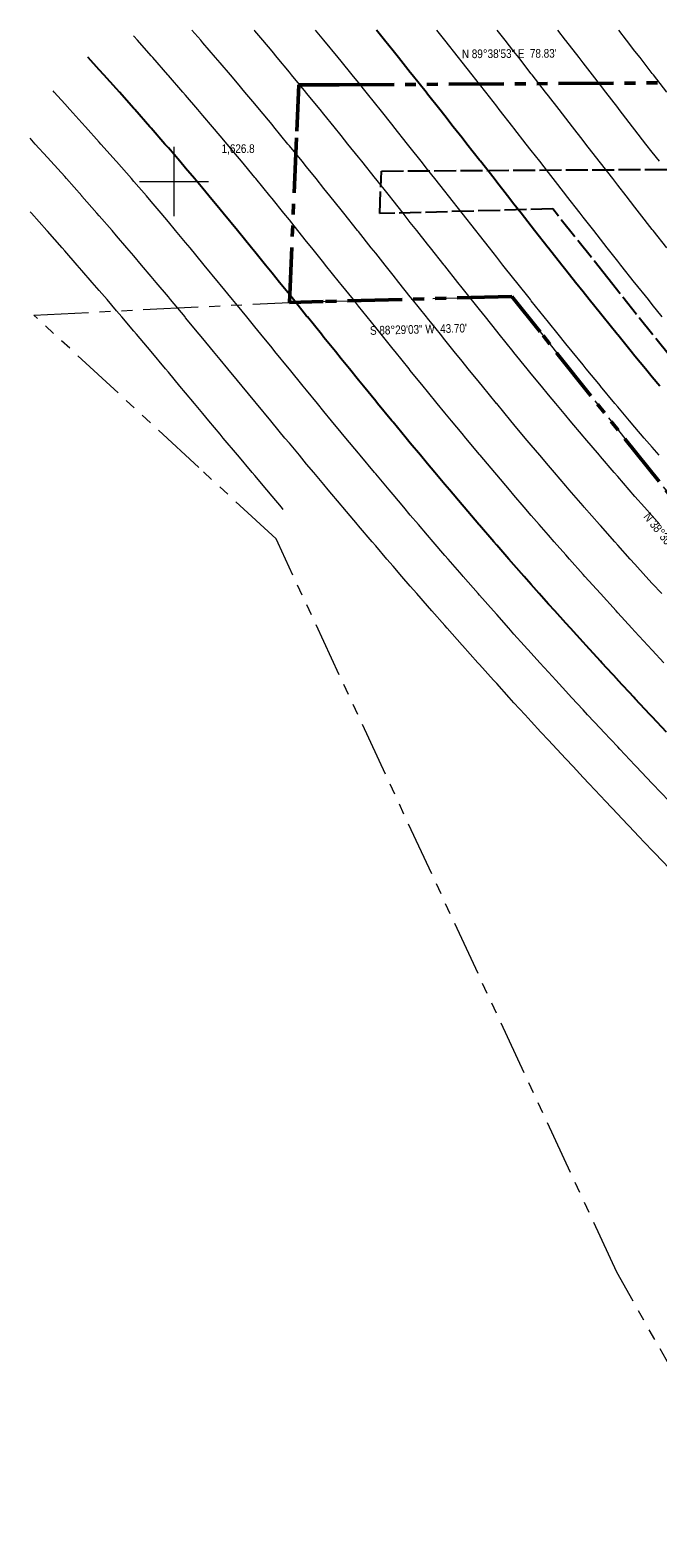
# Model space of a CAD drawing. Header units: inches. Extents: x -7927 to 9670, y -5337 to 8361.
# Tile 5 of 13: x -6610 to -4866, y 589 to 4773. Entities that reach past the tile are written whole.
import ezdxf
from ezdxf.enums import TextEntityAlignment as Align

# ---------------------------------------------------------------- set-up
doc = ezdxf.new("R2010")
doc.units = ezdxf.units.IN
doc.header["$LTSCALE"] = 48
doc.header["$MEASUREMENT"] = 0
doc.linetypes.add('DASHED', pattern=[1.524, 1.27, -0.254])
doc.linetypes.add('PHANTOM', pattern=[6.35, 3.175, -0.635, 0.635, -0.635, 0.635, -0.635])
for name, color, linetype, lineweight in [('C-PROP', 1, 'PHANTOM', 50), ('C-PROP-ADJC', 8, 'PHANTOM', 18), ('C-PROP-SETB', 8, 'DASHED', 25), ('C-TOPO-MAJR', 8, 'CONTINUOUS', 25), ('C-TOPO-MINR', 8, 'CONTINUOUS', 9), ('C-TOPO-SPOT', 1, 'CONTINUOUS', 18)]:
    doc.layers.add(name, color=color, linetype=linetype, lineweight=lineweight)
doc.styles.add('JM', font='IBMPlexSansCondensed-Regular.ttf')

msp = doc.modelspace()

# ---------------------------------------------------------------- linework, layer by layer
at = {"layer": 'C-PROP'}
msp.add_lwpolyline([(428, 2420.6), (-2520.7, 2092.2), (-3212.3, 1445.5), (-4293.4, 2804.6), (-5193.1, 3935.6), (-5271.4, 4034), (-5795.6, 4020.1), (-5889.8, 4017.6), (-5869.1, 4492.6), (-5863.5, 4621.5), (-5751.4, 4621.4), (-4805.5, 4627.2), (-2952, 4613.4), (-2827.2, 4613.3), (-973.7, 4612.9)], dxfattribs=at)
at = {"layer": 'C-PROP-ADJC'}
msp.add_lwpolyline([(-3217.9, 1391.4), (-3468.1, -1022.9), (-3738.3, -668.7), (-3779.9, -614.3), (-4186.1, -81.7), (-4980.2, 1326.1), (-5921, 3349.4), (-5926.4, 3361.1), (-6141.4, 3559.6), (-6599.8, 3982.6), (-5889.8, 4017.6), (-5795.6, 4020.1), (-5271.4, 4034), (-5193.1, 3935.6), (-4293.4, 2804.6), (-3212.3, 1445.5)], close=True, dxfattribs=at)
at = {"layer": 'C-PROP-SETB'}
msp.add_lwpolyline([(824.1, 2706.2), (-2626.5, 2321.9), (-3186.3, 1798.4), (-4105.6, 2954.1), (-5005.3, 4085), (-5158.1, 4277), (-5638.8, 4264.3), (-5633.7, 4382.1), (-4805.7, 4387.2), (-2953, 4373.4), (-2827.3, 4373.3), (-973.8, 4372.9)], dxfattribs=at)
at = {"layer": 'C-TOPO-MAJR'}
for points in [[(-4860.8, 3785.3), (-4881.8, 3810.5), (-4900.8, 3833.3), (-4929.8, 3868.5), (-4940.3, 3881.3), (-4977.8, 3927.2), (-4979.5, 3929.3), (-5018.2, 3977.3), (-5025.8, 3986.7), (-5056.7, 4025.3), (-5073.8, 4046.7), (-5094.9, 4073.3), (-5121.8, 4107.2), (-5133, 4121.3), (-5169.8, 4168), (-5170.8, 4169.3), (-5208.5, 4217.3), (-5217.8, 4229.1), (-5246.2, 4265.3), (-5265.8, 4290.4), (-5283.8, 4313.3), (-5313.8, 4351.7), (-5321.3, 4361.3), (-5358.9, 4409.3), (-5361.8, 4412.9), (-5396.6, 4457.3), (-5409.8, 4474.1), (-5434.3, 4505.3), (-5457.8, 4535.1), (-5472.2, 4553.3), (-5505.8, 4595.8), (-5510.2, 4601.3), (-5548.4, 4649.3), (-5553.8, 4656.1), (-5586.8, 4697.3), (-5601.8, 4716), (-5625.4, 4745.3), (-5648, 4773.3)], [(-4842, 2825.3), (-4881.8, 2867.4), (-4887.3, 2873.3), (-4929.8, 2918.5), (-4932.4, 2921.3), (-4977.1, 2969.3), (-4977.8, 2970), (-5021.5, 3017.3), (-5025.8, 3021.9), (-5065.6, 3065.3), (-5073.8, 3074.3), (-5109.2, 3113.3), (-5121.8, 3127.2), (-5152.6, 3161.3), (-5169.8, 3180.5), (-5195.5, 3209.3), (-5217.8, 3234.4), (-5238, 3257.3), (-5265.8, 3288.9), (-5280.2, 3305.3), (-5313.8, 3343.9), (-5321.9, 3353.3), (-5361.8, 3399.5), (-5363.4, 3401.3), (-5404.4, 3449.3), (-5409.8, 3455.6), (-5445.2, 3497.3), (-5457.8, 3512.3), (-5485.6, 3545.3), (-5505.8, 3569.4), (-5525.8, 3593.3), (-5553.8, 3627), (-5565.6, 3641.3), (-5601.8, 3685.1), (-5605.3, 3689.3), (-5644.7, 3737.3), (-5649.8, 3743.5), (-5683.9, 3785.3), (-5697.8, 3802.3), (-5723, 3833.3), (-5745.8, 3861.3), (-5762, 3881.3), (-5793.8, 3920.6), (-5800.9, 3929.3), (-5839.7, 3977.3), (-5841.8, 3979.9), (-5878.4, 4025.3), (-5889.8, 4039.4), (-5917.2, 4073.3), (-5937.8, 4098.7), (-5956.1, 4121.3), (-5985.8, 4157.9), (-5995, 4169.3), (-6033.8, 4216.9), (-6034.1, 4217.3), (-6073.4, 4265.3), (-6081.8, 4275.4), (-6113.1, 4313.3), (-6129.8, 4333.4), (-6153.2, 4361.3), (-6177.8, 4390.5), (-6193.9, 4409.3), (-6225.8, 4446.4), (-6235.2, 4457.3), (-6273.8, 4501.5), (-6277.1, 4505.3), (-6319.4, 4553.3), (-6321.8, 4556), (-6362, 4601.3), (-6369.8, 4610), (-6405, 4649.3), (-6417.8, 4663.6), (-6448.2, 4697.3), (-6449.1, 4698.3)]]:
    msp.add_lwpolyline(points, dxfattribs=at)
at = {"layer": 'C-TOPO-MINR'}
for points in [[(-4855.6, 3209.3), (-4881.8, 3237.9), (-4899.5, 3257.3), (-4929.8, 3290.7), (-4942.9, 3305.3), (-4977.8, 3344.2), (-4985.9, 3353.3), (-5025.8, 3398.3), (-5028.4, 3401.3), (-5070.5, 3449.3), (-5073.8, 3453.1), (-5112.1, 3497.3), (-5121.8, 3508.5), (-5153.3, 3545.3), (-5169.8, 3564.7), (-5194.1, 3593.3), (-5217.8, 3621.5), (-5234.5, 3641.3), (-5265.8, 3678.8), (-5274.5, 3689.3), (-5313.8, 3736.8), (-5314.2, 3737.3), (-5353.6, 3785.3), (-5361.8, 3795.3), (-5392.7, 3833.3), (-5409.8, 3854.4), (-5431.6, 3881.3), (-5457.8, 3913.8), (-5470.3, 3929.3), (-5505.8, 3973.5), (-5508.9, 3977.3), (-5547.3, 4025.3), (-5553.8, 4033.5), (-5585.6, 4073.3), (-5601.8, 4093.7), (-5623.8, 4121.3), (-5649.8, 4153.9), (-5662.1, 4169.3), (-5697.8, 4214.1), (-5700.3, 4217.3), (-5738.7, 4265.3), (-5745.8, 4274.2), (-5777.1, 4313.3), (-5793.8, 4334.1), (-5815.7, 4361.3), (-5841.8, 4393.6), (-5854.5, 4409.3), (-5889.8, 4452.6), (-5893.6, 4457.3), (-5933.1, 4505.3), (-5937.8, 4511), (-5972.9, 4553.3), (-5985.8, 4568.8), (-6013.1, 4601.3), (-6033.8, 4625.9), (-6053.7, 4649.3), (-6081.8, 4682.3), (-6094.7, 4697.3), (-6129.8, 4738.1), (-6136, 4745.3), (-6160.4, 4773.3)], [(-4860.4, 3401.3), (-4881.8, 3425.2), (-4903.2, 3449.3), (-4929.8, 3479.4), (-4945.5, 3497.3), (-4977.8, 3534.3), (-4987.3, 3545.3), (-5025.8, 3590), (-5028.6, 3593.3), (-5069.5, 3641.3), (-5073.8, 3646.4), (-5109.9, 3689.3), (-5121.8, 3703.6), (-5149.9, 3737.3), (-5169.8, 3761.4), (-5189.5, 3785.3), (-5217.8, 3819.8), (-5228.8, 3833.3), (-5265.8, 3878.8), (-5267.8, 3881.3), (-5306.6, 3929.3), (-5313.8, 3938.3), (-5345.1, 3977.3), (-5361.8, 3998.2), (-5383.5, 4025.3), (-5409.8, 4058.3), (-5421.7, 4073.3), (-5457.8, 4118.8), (-5459.8, 4121.3), (-5497.8, 4169.3), (-5505.8, 4179.3), (-5535.9, 4217.3), (-5553.8, 4239.9), (-5573.9, 4265.3), (-5601.8, 4300.5), (-5612, 4313.3), (-5649.8, 4360.9), (-5650.1, 4361.3), (-5688.4, 4409.3), (-5697.8, 4421), (-5726.9, 4457.3), (-5745.8, 4480.8), (-5765.6, 4505.3), (-5793.8, 4540.1), (-5804.6, 4553.3), (-5841.8, 4598.8), (-5843.8, 4601.3), (-5883.4, 4649.3), (-5889.8, 4657), (-5923.3, 4697.3), (-5937.8, 4714.6), (-5963.6, 4745.3), (-5985.8, 4771.6), (-5987.2, 4773.3)], [(-4862.6, 3593.3), (-4881.8, 3615.5), (-4904, 3641.3), (-4929.8, 3671.4), (-4945, 3689.3), (-4977.8, 3728.2), (-4985.4, 3737.3), (-5025.4, 3785.3), (-5025.8, 3785.7), (-5065, 3833.3), (-5073.8, 3844), (-5104.2, 3881.3), (-5121.8, 3902.9), (-5143.1, 3929.3), (-5169.8, 3962.4), (-5181.8, 3977.3), (-5217.8, 4022.3), (-5220.1, 4025.3), (-5258.3, 4073.3), (-5265.8, 4082.7), (-5296.4, 4121.3), (-5313.8, 4143.4), (-5334.3, 4169.3), (-5361.8, 4204.2), (-5372.1, 4217.3), (-5409.8, 4265.1), (-5409.9, 4265.3), (-5447.7, 4313.3), (-5457.8, 4326.1), (-5485.5, 4361.3), (-5505.8, 4387), (-5523.4, 4409.3), (-5553.8, 4447.7), (-5561.4, 4457.3), (-5599.6, 4505.3), (-5601.8, 4508.1), (-5637.9, 4553.3), (-5649.8, 4568.1), (-5676.5, 4601.3), (-5697.8, 4627.7), (-5715.3, 4649.3), (-5745.8, 4686.8), (-5754.3, 4697.3), (-5793.7, 4745.3), (-5793.8, 4745.4), (-5816.8, 4773.3)], [(-4853.9, 3977.3), (-4881.8, 4011.9), (-4892.6, 4025.3), (-4929.8, 4071.8), (-4931, 4073.3), (-4969, 4121.3), (-4977.8, 4132.4), (-5006.9, 4169.3), (-5025.8, 4193.4), (-5044.5, 4217.3), (-5073.8, 4254.7), (-5082.1, 4265.3), (-5119.6, 4313.3), (-5121.8, 4316.2), (-5156.9, 4361.3), (-5169.8, 4377.8), (-5194.3, 4409.3), (-5217.8, 4439.4), (-5231.7, 4457.3), (-5265.8, 4501), (-5269.1, 4505.3), (-5306.6, 4553.3), (-5313.8, 4562.4), (-5344.2, 4601.3), (-5361.8, 4623.7), (-5381.9, 4649.3), (-5409.8, 4684.6), (-5419.8, 4697.3), (-5457.8, 4745.2), (-5457.9, 4745.3), (-5480.2, 4773.3)], [(-4841.7, 4169.3), (-4879.5, 4217.3), (-4881.8, 4220.3), (-4917, 4265.3), (-4929.8, 4281.7), (-4954.4, 4313.3), (-4977.8, 4343.4), (-4991.7, 4361.3), (-5025.8, 4405.2), (-5029, 4409.3), (-5066.2, 4457.3), (-5073.8, 4467.1), (-5103.4, 4505.3), (-5121.8, 4529), (-5140.6, 4553.3), (-5169.8, 4590.8), (-5178, 4601.3), (-5215.3, 4649.3), (-5217.8, 4652.4), (-5252.8, 4697.3), (-5265.8, 4713.9), (-5290.4, 4745.3), (-5312.4, 4773.3)], [(-4862.1, 4409.3), (-4881.8, 4434.7), (-4899.3, 4457.3), (-4929.8, 4496.7), (-4936.4, 4505.3), (-4973.5, 4553.3), (-4977.8, 4558.8), (-5010.7, 4601.3), (-5025.8, 4620.8), (-5047.8, 4649.3), (-5073.8, 4682.8), (-5085.1, 4697.3), (-5121.8, 4744.5), (-5122.4, 4745.3), (-5144.2, 4773.3)], [(-4841.6, 4601.3), (-4878.7, 4649.3), (-4881.8, 4653.3), (-4915.8, 4697.3), (-4929.8, 4715.3), (-4953, 4745.3), (-4974.7, 4773.3)], [(-4849.2, 3017.3), (-4881.8, 3052.3), (-4893.9, 3065.3), (-4929.8, 3104.1), (-4938.2, 3113.3), (-4977.8, 3156.5), (-4982.2, 3161.3), (-5025.8, 3209.3), (-5025.8, 3209.3), (-5068.9, 3257.3), (-5073.8, 3262.8), (-5111.6, 3305.3), (-5121.8, 3316.8), (-5154, 3353.3), (-5169.8, 3371.4), (-5195.9, 3401.3), (-5217.8, 3426.6), (-5237.4, 3449.3), (-5265.8, 3482.5), (-5278.5, 3497.3), (-5313.8, 3538.9), (-5319.2, 3545.3), (-5359.6, 3593.3), (-5361.8, 3595.9), (-5399.7, 3641.3), (-5409.8, 3653.5), (-5439.5, 3689.3), (-5457.8, 3711.6), (-5479, 3737.3), (-5505.8, 3770.1), (-5518.2, 3785.3), (-5553.8, 3829), (-5557.3, 3833.3), (-5596.2, 3881.3), (-5601.8, 3888.3), (-5634.9, 3929.3), (-5649.8, 3947.8), (-5673.5, 3977.3), (-5697.8, 4007.6), (-5712, 4025.3), (-5745.8, 4067.4), (-5750.5, 4073.3), (-5789, 4121.3), (-5793.8, 4127.3), (-5827.5, 4169.3), (-5841.8, 4187), (-5866.2, 4217.3), (-5889.8, 4246.6), (-5904.9, 4265.3), (-5937.8, 4305.9), (-5943.8, 4313.3), (-5983, 4361.3), (-5985.8, 4364.7), (-6022.6, 4409.3), (-6033.8, 4422.8), (-6062.6, 4457.3), (-6081.8, 4480.2), (-6103, 4505.3), (-6129.8, 4536.7), (-6144, 4553.3), (-6177.8, 4592.5), (-6185.4, 4601.3), (-6225.8, 4647.7), (-6227.2, 4649.3), (-6269.4, 4697.3), (-6273.8, 4702.3), (-6311.9, 4745.3), (-6321.8, 4756.4), (-6322.8, 4757.5)], [(-4835, 2633.3), (-4880.7, 2681.3), (-4881.8, 2682.4), (-4926.2, 2729.3), (-4929.8, 2733), (-4971.5, 2777.3), (-4977.8, 2783.9), (-5016.6, 2825.3), (-5025.8, 2835.2), (-5061.3, 2873.3), (-5073.8, 2886.8), (-5105.7, 2921.3), (-5121.8, 2938.7), (-5149.8, 2969.3), (-5169.8, 2991.1), (-5193.6, 3017.3), (-5217.8, 3044), (-5237.1, 3065.3), (-5265.8, 3097.3), (-5280.1, 3113.3), (-5313.8, 3151.1), (-5322.9, 3161.3), (-5361.8, 3205.4), (-5365.3, 3209.3), (-5407.3, 3257.3), (-5409.8, 3260.2), (-5449, 3305.3), (-5457.8, 3315.5), (-5490.4, 3353.3), (-5505.8, 3371.3), (-5531.5, 3401.3), (-5553.8, 3427.6), (-5572.2, 3449.3), (-5601.8, 3484.3), (-5612.7, 3497.3), (-5649.8, 3541.5), (-5653, 3545.3), (-5693, 3593.3), (-5697.8, 3599), (-5732.8, 3641.3), (-5745.8, 3657), (-5772.5, 3689.3), (-5793.8, 3715.2), (-5812, 3737.3), (-5841.8, 3773.7), (-5851.3, 3785.3), (-5889.8, 3832.4), (-5890.6, 3833.3), (-5929.8, 3881.3), (-5937.8, 3891.2), (-5968.9, 3929.3), (-5985.8, 3950), (-6008.1, 3977.3), (-6033.8, 4008.8), (-6047.3, 4025.3), (-6081.8, 4067.5), (-6086.6, 4073.3), (-6126, 4121.3), (-6129.8, 4125.9), (-6165.7, 4169.3), (-6177.8, 4183.9), (-6205.7, 4217.3), (-6225.8, 4241.3), (-6246, 4265.3), (-6273.8, 4297.9), (-6287, 4313.3), (-6321.8, 4353.5), (-6328.6, 4361.3), (-6369.8, 4408.3), (-6370.7, 4409.3), (-6413.2, 4457.3), (-6417.8, 4462.4), (-6456.2, 4505.3), (-6465.8, 4516), (-6499.4, 4553.3), (-6513.8, 4569.2), (-6542.9, 4601.3), (-6545.9, 4604.6)], [(-4833.8, 2446.3), (-4874.9, 2489.3), (-4881.8, 2496.5), (-4920.7, 2537.3), (-4929.8, 2546.9), (-4966.3, 2585.3), (-4977.8, 2597.4), (-5011.7, 2633.3), (-5025.8, 2648.2), (-5056.9, 2681.3), (-5073.8, 2699.3), (-5101.9, 2729.3), (-5121.8, 2750.6), (-5146.6, 2777.3), (-5169.8, 2802.3), (-5191.1, 2825.3), (-5217.8, 2854.3), (-5235.2, 2873.3), (-5265.8, 2906.7), (-5279.1, 2921.3), (-5313.8, 2959.5), (-5322.6, 2969.3), (-5361.8, 3012.8), (-5365.8, 3017.3), (-5408.8, 3065.3), (-5409.8, 3066.5), (-5451.3, 3113.3), (-5457.8, 3120.6), (-5493.6, 3161.3), (-5505.8, 3175.2), (-5535.6, 3209.3), (-5553.8, 3230.2), (-5577.3, 3257.3), (-5601.8, 3285.7), (-5618.7, 3305.3), (-5649.8, 3341.6), (-5659.8, 3353.3), (-5697.8, 3398), (-5700.6, 3401.3), (-5741.3, 3449.3), (-5745.8, 3454.7), (-5781.7, 3497.3), (-5793.8, 3511.8), (-5821.9, 3545.3), (-5841.8, 3569.1), (-5862, 3593.3), (-5889.8, 3626.8), (-5901.9, 3641.3), (-5937.8, 3684.7), (-5941.6, 3689.3), (-5981.3, 3737.3), (-5985.8, 3742.7), (-6021, 3785.3), (-6033.8, 3800.9), (-6060.6, 3833.3), (-6081.8, 3859), (-6100.2, 3881.3), (-6129.8, 3917.1), (-6139.9, 3929.3), (-6177.8, 3975.1), (-6179.6, 3977.3), (-6219.6, 4025.3), (-6225.8, 4032.7), (-6259.8, 4073.3), (-6273.8, 4090), (-6300.2, 4121.3), (-6321.8, 4146.7), (-6341.1, 4169.3), (-6369.8, 4202.8), (-6382.3, 4217.3), (-6417.8, 4258.1), (-6424.1, 4265.3), (-6465.8, 4312.7), (-6466.3, 4313.3), (-6509, 4361.3), (-6513.8, 4366.7), (-6552, 4409.3), (-6561.8, 4420.1), (-6595.4, 4457.3), (-6609.8, 4473.1)], [(-5907, 3443.3), (-5912, 3449.3), (-5937.8, 3479.9), (-5952.5, 3497.3), (-5985.8, 3537), (-5992.8, 3545.3), (-6033, 3593.3), (-6033.8, 3594.2), (-6073.2, 3641.3), (-6081.8, 3651.6), (-6113.3, 3689.3), (-6129.8, 3709), (-6153.4, 3737.3), (-6177.8, 3766.5), (-6193.6, 3785.3), (-6225.8, 3823.8), (-6233.7, 3833.3), (-6273.8, 3881), (-6274, 3881.3), (-6314.5, 3929.3), (-6321.8, 3937.9), (-6355.2, 3977.3), (-6369.8, 3994.5), (-6396.1, 4025.3), (-6417.8, 4050.6), (-6437.4, 4073.3), (-6465.8, 4106.1), (-6479, 4121.3), (-6513.8, 4161.1), (-6521, 4169.3), (-6561.8, 4215.5), (-6563.4, 4217.3), (-6606.2, 4265.3), (-6609.8, 4269.3)]]:
    msp.add_lwpolyline(points, dxfattribs=at)
at = {"layer": 'C-TOPO-SPOT'}
for p, q in [((-6210, 4257.3), (-6210, 4449.3)), ((-6306, 4353.3), (-6114, 4353.3))]:
    msp.add_line(p, q, dxfattribs=at)

# ---------------------------------------------------------------- texts
at = {"layer": 'C-PROP', "style": 'JM'}
for s, rotation, p in [('N 89°38\'53" E  78.83\'', 0.352, (-5279, 4708.3)), ('S 88°29\'03" W  43.70\'', 1.516, (-5531.3, 3943.1)), ('N 38°30\'11" W  120.43\'', 308.5031, (-4809, 3317.8))]:
    msp.add_text(s, height=24, rotation=rotation, dxfattribs=at).set_placement(p, align=Align.MIDDLE_CENTER)
at = {"layer": 'C-TOPO-SPOT', "style": 'JM'}
msp.add_text('1,626.8', height=24, dxfattribs=at).set_placement((-6078, 4425.3), align=Align.BOTTOM_LEFT)

doc.saveas('drawing.dxf')
